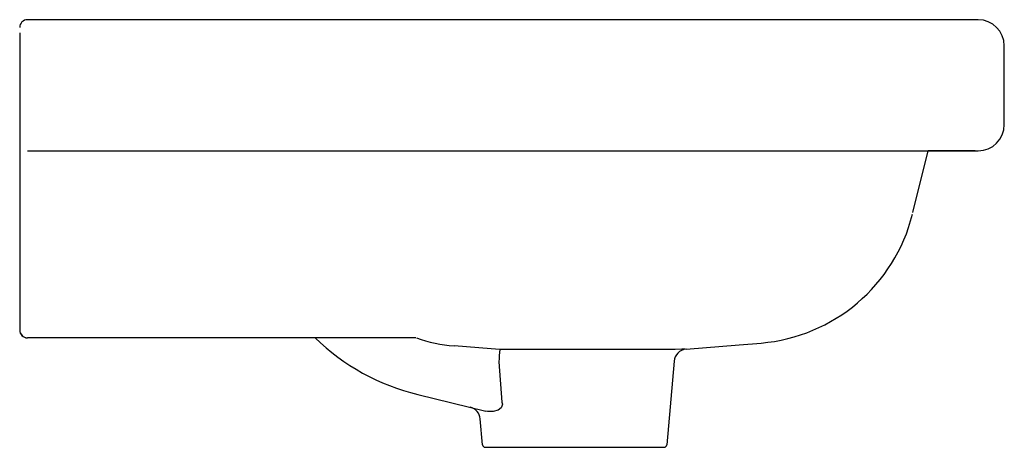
# Model space of a CAD drawing. Header units: millimetres. Extents: x 763.356 to 763.731, y 1170.9 to 1171.063.
import ezdxf

# ---------------------------------------------------------------- set-up
doc = ezdxf.new("R2010")
doc.units = ezdxf.units.MM
doc.layers.add('SANINDUSA', color=3, linetype='Continuous')

msp = doc.modelspace()

# ---------------------------------------------------------------- linework, layer by layer
at = {"layer": 'SANINDUSA'}
for p, q in [((763.7205608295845, 1171.062939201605), (763.3585608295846, 1171.062939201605)), ((763.3555608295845, 1171.057939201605), (763.3555608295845, 1171.017939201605)), ((763.7305608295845, 1171.022939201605), (763.7305608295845, 1171.052939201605)), ((763.3555608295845, 1171.01787457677), (763.3555608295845, 1170.990925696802)), ((763.3585608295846, 1171.012939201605), (763.7205608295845, 1171.012939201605)), ((763.695734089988, 1170.989410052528), (763.7016005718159, 1171.01293920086)), ((763.7049415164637, 1171.01293920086), (763.7016005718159, 1171.01293920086)), ((763.7194959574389, 1171.01293920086), (763.7049415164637, 1171.01293920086)), ((763.3555608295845, 1170.990925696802), (763.3555608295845, 1170.944684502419)), ((763.5064628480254, 1170.941721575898), (763.3585608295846, 1170.941721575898)), ((763.5064628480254, 1170.9416597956), (763.3585608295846, 1170.941659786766)), ((763.5381026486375, 1170.932557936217), (763.5392187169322, 1170.917164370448)), ((763.6048031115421, 1170.932769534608), (763.6020106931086, 1170.900852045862)), ((763.507154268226, 1170.920089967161), (763.5331124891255, 1170.913767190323)), ((763.5318509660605, 1170.900852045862), (763.5309813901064, 1170.910791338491)), ((763.5328471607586, 1170.899939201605), (763.6010144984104, 1170.899939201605))]:
    msp.add_line(p, q, dxfattribs=at)
at = {"layer": 'SANINDUSA', "flags": 128}
for points in [[(763.5383787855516, 1170.937282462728), (763.5351399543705, 1170.937477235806), (763.5210243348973, 1170.938625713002)], [(763.6093683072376, 1170.937316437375), (763.6295345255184, 1170.938999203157), (763.6379048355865, 1170.939697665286)], [(763.6090138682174, 1170.937311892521), (763.6089565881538, 1170.937311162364), (763.6076961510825, 1170.937295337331), (763.6051934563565, 1170.937265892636), (763.6015180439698, 1170.937229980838), (763.5969650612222, 1170.937204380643), (763.5914050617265, 1170.937186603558), (763.5853063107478, 1170.937176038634), (763.5784972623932, 1170.937171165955), (763.5715529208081, 1170.93717188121), (763.5642735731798, 1170.937178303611), (763.5572785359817, 1170.937190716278), (763.550362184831, 1170.937210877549), (763.5441272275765, 1170.937239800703), (763.5383787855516, 1170.937282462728)], [(763.5392187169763, 1170.917164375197), (763.5393822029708, 1170.916345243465), (763.5393636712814, 1170.915962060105), (763.5391213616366, 1170.915253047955), (763.538922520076, 1170.914962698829), (763.5378125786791, 1170.914124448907), (763.5358715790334, 1170.913592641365), (763.5337774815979, 1170.913635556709), (763.5331124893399, 1170.913767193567)]]:
    msp.add_lwpolyline(points, dxfattribs=at)
at = {"layer": 'SANINDUSA'}
for centre, radius, start, end in [((763.3585608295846, 1171.059939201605), 0.002999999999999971, 90, 180), ((763.7205608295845, 1171.052939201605), 0.01, 0, 90), ((763.7205608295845, 1171.022939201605), 0.01, 270, 0), ((763.6324997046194, 1171.004472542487), 0.0650000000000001, 274.7699897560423, 345.9999999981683), ((763.3585423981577, 1170.944703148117), 0.002981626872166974, 180.3582961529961, 270.3543025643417), ((763.3585608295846, 1170.944659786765), 0.003000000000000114, 180, 270), ((763.5272700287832, 1171.002675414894), 0.08500000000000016, 225.8756862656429, 256.3107411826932), ((763.5249832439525, 1170.992916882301), 0.05443531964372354, 250.3424651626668, 265.8293766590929), ((763.9869058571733, 1170.908696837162), 0.4494370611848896, 176.3533448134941, 176.9566750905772), ((763.6097840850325, 1170.932333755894), 0.004999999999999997, 94.76998975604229, 175.0000000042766), ((763.5260006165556, 1170.910353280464), 0.005000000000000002, 5.026219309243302, 76.31074118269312), ((763.5328471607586, 1170.900939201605), 0.00100000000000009, 184.9999999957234, 270), ((763.6010144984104, 1170.900939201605), 0.0009999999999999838, 270, 355.0000000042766)]:
    msp.add_arc(centre, radius, start, end, dxfattribs=at)

doc.saveas('drawing.dxf')
